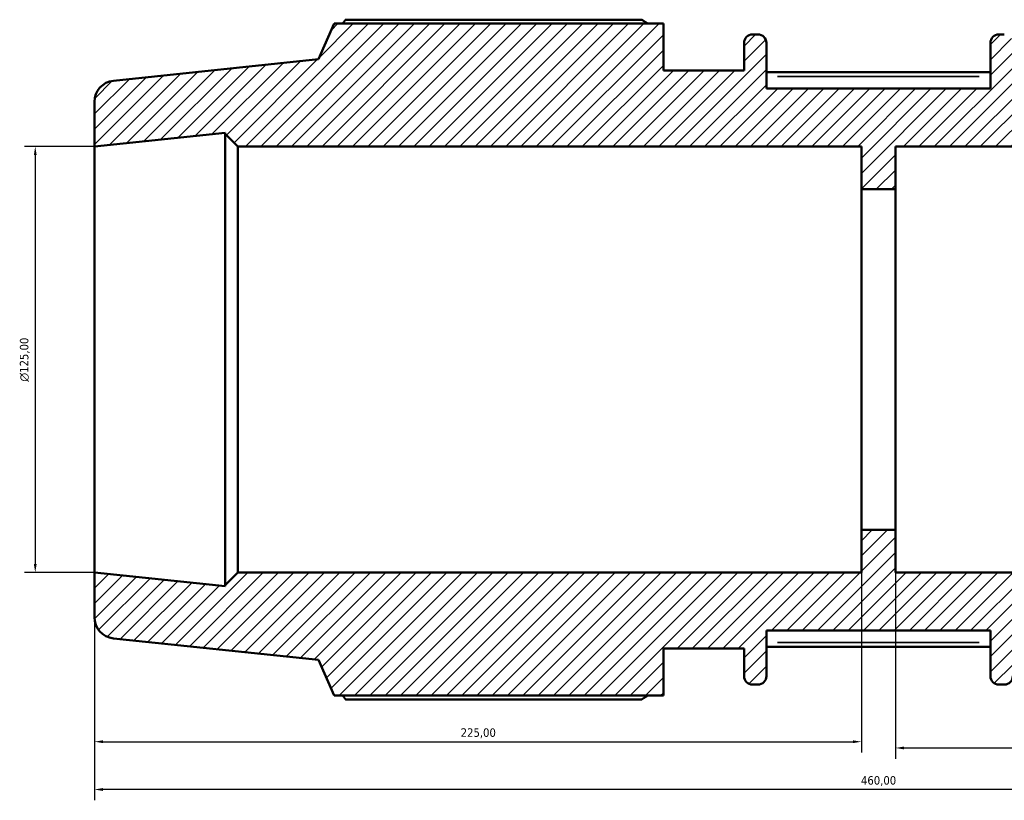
# Model space of a CAD drawing. Header units: millimetres. Extents: x -395 to 1327, y -90 to 856.
# Tile 2 of 9: x -395 to -106, y 561 to 790. Entities that reach past the tile are written whole.
import ezdxf

# ---------------------------------------------------------------- set-up
doc = ezdxf.new("R2010")
doc.units = ezdxf.units.MM
for name, color, linetype, lineweight in [('Dimension (ISO)', 7, 'Continuous', 25), ('Hatch (ISO)', 7, 'Continuous', 18), ('Visible (ISO)', 7, 'Continuous', 50), ('Visible Narrow (ISO)', 7, 'Continuous', 35)]:
    doc.layers.add(name, color=color, linetype=linetype, lineweight=lineweight)
doc.styles.add('Note Text (ISO)', font='tahoma.ttf')
doc.dimstyles.new('Default (ISO)', dxfattribs={"dimtxt": 2.5, "dimasz": 2.5, "dimexe": 3.175, "dimexo": 0, "dimgap": 0.762, "dimtad": 1, "dimrnd": 1e-08, "dimzin": 0, "dimtxsty": 'Note Text (ISO)', "dimcen": 0.09, "dimdle": 10, "dimclrd": 256, "dimclre": 256, "dimclrt": 232, "dimazin": 0, "dimtfac": 1.40208, "dimtmove": 0, "dimatfit": 3, "dimfxl": 1, "dimtolj": 1, "dimtzin": 0, "dimlwd": -1, "dimlwe": -1, "dimarcsym": 0})

# ---------------------------------------------------------------- blocks, each defined once
blk = doc.blocks.new('*D7')
at = {"layer": 'Defpoints', "color": 0, "transparency": 16777216}
for p in [(-373.28, 628.16), (86.72, 628.16), (-373.28, 564.47)]:
    blk.add_point(p, dxfattribs=at)
at = {"layer": 'Dimension (ISO)', "transparency": 16777216}
for p, q in [((-373.28, 628.16), (-373.28, 561.3)), ((86.72, 628.16), (86.72, 561.3)), ((84.22, 564.47), (-370.78, 564.47))]:
    blk.add_line(p, q, dxfattribs=at)
for points in [[(-370.78, 564.89), (-370.78, 564.05), (-373.28, 564.47)], [(84.22, 564.89), (84.22, 564.05), (86.72, 564.47)]]:
    blk.add_solid(points, dxfattribs=at)
at = {"layer": 'Dimension (ISO)', "color": 232, "true_color": 0xca0064, "transparency": 16777216, "insert": (-148.39, 568.4), "char_height": 2.5, "attachment_point": 1, "style": 'Note Text (ISO)'}
blk.add_mtext('\\A1;460,00', dxfattribs=at)
blk = doc.blocks.new('*D9')
at = {"layer": 'Defpoints', "color": 0, "transparency": 16777216}
for p in [(-373.28, 753.16), (-390.64, 628.16), (-373.28, 628.16)]:
    blk.add_point(p, dxfattribs=at)
at = {"layer": 'Dimension (ISO)', "transparency": 16777216}
for p, q in [((-373.28, 753.16), (-393.81, 753.16)), ((-390.64, 750.66), (-390.64, 630.66)), ((-373.28, 628.16), (-393.81, 628.16))]:
    blk.add_line(p, q, dxfattribs=at)
for points in [[(-391.05, 750.66), (-390.22, 750.66), (-390.64, 753.16)], [(-391.05, 630.66), (-390.22, 630.66), (-390.64, 628.16)]]:
    blk.add_solid(points, dxfattribs=at)
at = {"layer": 'Dimension (ISO)', "color": 232, "true_color": 0xca0064, "transparency": 16777216, "insert": (-395.16, 684.16), "char_height": 2.5, "attachment_point": 1, "rotation": 90, "style": 'Note Text (ISO)'}
blk.add_mtext('\\A1;\\fAIGDT|b0|i0;\\H2.5000;\\ln\\fTahoma|b0|i0;\\H2.5000;125,00', dxfattribs=at)
blk = doc.blocks.new('*D10')
at = {"layer": 'Defpoints', "color": 0, "transparency": 16777216}
for p in [(-148.28, 640.66), (-373.28, 628.16), (-148.28, 578.5)]:
    blk.add_point(p, dxfattribs=at)
at = {"layer": 'Dimension (ISO)', "transparency": 16777216}
for p, q in [((-148.28, 640.66), (-148.28, 575.32)), ((-373.28, 628.16), (-373.28, 575.32)), ((-370.78, 578.5), (-150.78, 578.5))]:
    blk.add_line(p, q, dxfattribs=at)
for points in [[(-370.78, 578.91), (-370.78, 578.08), (-373.28, 578.5)], [(-150.78, 578.91), (-150.78, 578.08), (-148.28, 578.5)]]:
    blk.add_solid(points, dxfattribs=at)
at = {"layer": 'Dimension (ISO)', "color": 232, "true_color": 0xca0064, "transparency": 16777216, "insert": (-265.83, 582.43), "char_height": 2.5, "attachment_point": 1, "style": 'Note Text (ISO)'}
blk.add_mtext('\\A1;225,00', dxfattribs=at)
blk = doc.blocks.new('*D11')
at = {"layer": 'Defpoints', "color": 0, "transparency": 16777216}
for p in [(-138.28, 640.66), (86.72, 628.16), (86.72, 576.66)]:
    blk.add_point(p, dxfattribs=at)
at = {"layer": 'Dimension (ISO)', "transparency": 16777216}
for p, q in [((-138.28, 640.66), (-138.28, 573.48)), ((86.72, 628.16), (86.72, 573.48)), ((-135.78, 576.66), (84.22, 576.66))]:
    blk.add_line(p, q, dxfattribs=at)
for points in [[(-135.78, 577.07), (-135.78, 576.24), (-138.28, 576.66)], [(84.22, 577.07), (84.22, 576.24), (86.72, 576.66)]]:
    blk.add_solid(points, dxfattribs=at)
at = {"layer": 'Dimension (ISO)', "color": 232, "true_color": 0xca0064, "transparency": 16777216, "insert": (-30.83, 580.59), "char_height": 2.5, "attachment_point": 1, "style": 'Note Text (ISO)'}
blk.add_mtext('\\A1;225,00', dxfattribs=at)

msp = doc.modelspace()

# ---------------------------------------------------------------- hatches: boundary and pattern name
at = {"layer": 'Hatch (ISO)'}
h = msp.add_hatch(dxfattribs=at)
h.set_pattern_fill('ANSI31', color=256, scale=25.4, style=0)
h.set_pattern_definition([(45, (0, 0), (-2.245064, 2.245064), [])])
edge = h.paths.add_edge_path()
edge.add_ellipse((80.471, 615.033), major_axis=(0.653, -6.216), ratio=1, start_angle=0, end_angle=84)
edge.add_line((86.721, 615.033), (86.721, 628.156))
edge.add_line((86.721, 628.156), (48.387, 624.127))
edge.add_line((48.387, 624.127), (48.387, 624.406))
edge.add_line((48.387, 624.406), (44.637, 628.156))
edge.add_line((44.637, 628.156), (-138.279, 628.156))
edge.add_line((-138.279, 628.156), (-138.279, 640.656))
edge.add_line((-138.279, 640.656), (-148.279, 640.656))
edge.add_line((-148.279, 640.656), (-148.279, 628.156))
edge.add_line((-148.279, 628.156), (-331.196, 628.156))
edge.add_line((-331.196, 628.156), (-334.946, 624.406))
edge.add_line((-334.946, 624.406), (-334.946, 624.127))
edge.add_line((-334.946, 624.127), (-373.279, 628.156))
edge.add_line((-373.279, 628.156), (-373.279, 615.033))
edge.add_ellipse((-367.029, 615.033), major_axis=(-6.25, 0), ratio=1, start_angle=0, end_angle=84)
edge.add_line((-367.683, 608.818), (-307.565, 602.499))
edge.add_line((-307.565, 602.499), (-302.924, 592.076))
edge.add_line((-302.924, 592.076), (-206.365, 592.076))
edge.add_line((-206.365, 592.076), (-206.365, 605.856))
edge.add_line((-206.365, 605.856), (-182.708, 605.856))
edge.add_line((-182.708, 605.856), (-182.708, 597.756))
edge.add_ellipse((-180.208, 597.756), major_axis=(-2.5, 0), ratio=1, start_angle=0, end_angle=90)
edge.add_line((-180.208, 595.256), (-178.636, 595.256))
edge.add_ellipse((-178.636, 597.756), major_axis=(0, -2.5), ratio=1, start_angle=0, end_angle=90)
edge.add_line((-176.136, 597.756), (-176.136, 611.156))
edge.add_line((-176.136, 611.156), (-110.422, 611.156))
edge.add_line((-110.422, 611.156), (-110.422, 597.756))
edge.add_ellipse((-107.922, 597.756), major_axis=(-2.5, 0), ratio=1, start_angle=0, end_angle=90)
edge.add_line((-107.922, 595.256), (-106.351, 595.256))
edge.add_ellipse((-106.351, 597.756), major_axis=(0, -2.5), ratio=1, start_angle=0, end_angle=90)
edge.add_line((-103.851, 597.756), (-103.851, 605.856))
edge.add_line((-103.851, 605.856), (-80.193, 605.856))
edge.add_line((-80.193, 605.856), (-80.193, 592.076))
edge.add_line((-80.193, 592.076), (16.366, 592.076))
edge.add_line((16.366, 592.076), (21.007, 602.499))
edge.add_line((21.007, 602.499), (81.124, 608.818))
edge = h.paths.add_edge_path()
edge.add_ellipse((80.471, 766.278), major_axis=(6.25, 0), ratio=1, start_angle=0, end_angle=84)
edge.add_line((81.124, 772.494), (21.007, 778.813))
edge.add_line((21.007, 778.813), (16.366, 789.236))
edge.add_line((16.366, 789.236), (-80.193, 789.236))
edge.add_line((-80.193, 789.236), (-80.193, 775.456))
edge.add_line((-80.193, 775.456), (-103.851, 775.456))
edge.add_line((-103.851, 775.456), (-103.851, 783.556))
edge.add_ellipse((-106.351, 783.556), major_axis=(2.5, 0), ratio=1, start_angle=0, end_angle=90)
edge.add_line((-106.351, 786.056), (-107.922, 786.056))
edge.add_ellipse((-107.922, 783.556), major_axis=(0, 2.5), ratio=1, start_angle=0, end_angle=90)
edge.add_line((-110.422, 783.556), (-110.422, 770.156))
edge.add_line((-110.422, 770.156), (-176.136, 770.156))
edge.add_line((-176.136, 770.156), (-176.136, 783.556))
edge.add_ellipse((-178.636, 783.556), major_axis=(2.5, 0), ratio=1, start_angle=0, end_angle=90)
edge.add_line((-178.636, 786.056), (-180.208, 786.056))
edge.add_ellipse((-180.208, 783.556), major_axis=(0, 2.5), ratio=1, start_angle=0, end_angle=90)
edge.add_line((-182.708, 783.556), (-182.708, 775.456))
edge.add_line((-182.708, 775.456), (-206.365, 775.456))
edge.add_line((-206.365, 775.456), (-206.365, 789.236))
edge.add_line((-206.365, 789.236), (-302.924, 789.236))
edge.add_line((-302.924, 789.236), (-307.565, 778.813))
edge.add_line((-307.565, 778.813), (-367.683, 772.494))
edge.add_ellipse((-367.029, 766.278), major_axis=(-0.653, 6.216), ratio=1, start_angle=0, end_angle=84)
edge.add_line((-373.279, 766.278), (-373.279, 753.156))
edge.add_line((-373.279, 753.156), (-334.946, 757.185))
edge.add_line((-334.946, 757.185), (-334.946, 756.906))
edge.add_line((-334.946, 756.906), (-331.196, 753.156))
edge.add_line((-331.196, 753.156), (-148.279, 753.156))
edge.add_line((-148.279, 753.156), (-148.279, 740.656))
edge.add_line((-148.279, 740.656), (-138.279, 740.656))
edge.add_line((-138.279, 740.656), (-138.279, 753.156))
edge.add_line((-138.279, 753.156), (44.637, 753.156))
edge.add_line((44.637, 753.156), (48.387, 756.906))
edge.add_line((48.387, 756.906), (48.387, 757.185))
edge.add_line((48.387, 757.185), (86.721, 753.156))
edge.add_line((86.721, 753.156), (86.721, 766.278))

# ---------------------------------------------------------------- linework, layer by layer
at = {"layer": 'Visible (ISO)'}
for p, q in [((-302.924, 789.236), (-307.565, 778.813)), ((-206.365, 789.236), (-302.924, 789.236)), ((-212.725, 790.394), (-299.621, 790.394)), ((-206.365, 775.456), (-206.365, 789.236)), ((-178.636, 786.056), (-180.208, 786.056)), ((-106.351, 786.056), (-107.922, 786.056)), ((-182.708, 783.556), (-182.708, 775.456)), ((-176.136, 770.156), (-176.136, 783.556)), ((-110.422, 783.556), (-110.422, 770.156)), ((-307.565, 778.813), (-367.683, 772.494)), ((-182.708, 775.456), (-206.365, 775.456)), ((-110.422, 774.973), (-176.136, 774.973)), ((-110.422, 770.156), (-176.136, 770.156)), ((-373.279, 766.278), (-373.279, 753.156)), ((-373.279, 753.156), (-334.946, 757.185)), ((-334.946, 757.185), (-334.946, 756.906)), ((-334.946, 756.906), (-331.196, 753.156)), ((-334.946, 756.906), (-334.946, 624.406)), ((-373.279, 628.156), (-373.279, 753.156)), ((-331.196, 753.156), (-148.279, 753.156)), ((-331.196, 628.156), (-331.196, 753.156)), ((-148.279, 753.156), (-148.279, 740.656)), ((-138.279, 740.656), (-138.279, 753.156)), ((-138.279, 753.156), (44.637, 753.156)), ((-148.279, 740.656), (-138.279, 740.656)), ((-148.279, 640.656), (-148.279, 740.656)), ((-138.279, 640.656), (-138.279, 740.656)), ((-138.279, 640.656), (-148.279, 640.656)), ((-148.279, 640.656), (-148.279, 628.156)), ((-138.279, 628.156), (-138.279, 640.656)), ((-334.946, 624.127), (-373.279, 628.156)), ((-373.279, 628.156), (-373.279, 615.033)), ((-331.196, 628.156), (-334.946, 624.406)), ((-148.279, 628.156), (-331.196, 628.156)), ((44.637, 628.156), (-138.279, 628.156)), ((-334.946, 624.406), (-334.946, 624.127)), ((-176.136, 597.756), (-176.136, 611.156)), ((-176.136, 611.156), (-110.422, 611.156)), ((-110.422, 611.156), (-110.422, 597.756)), ((-367.683, 608.818), (-307.565, 602.499)), ((-206.365, 592.076), (-206.365, 605.856)), ((-206.365, 605.856), (-182.708, 605.856)), ((-182.708, 605.856), (-182.708, 597.756)), ((-110.422, 606.339), (-176.136, 606.339)), ((-307.565, 602.499), (-302.924, 592.076)), ((-180.208, 595.256), (-178.636, 595.256)), ((-107.922, 595.256), (-106.351, 595.256)), ((-302.924, 592.076), (-206.365, 592.076)), ((-299.621, 590.917), (-212.725, 590.917))]:
    msp.add_line(p, q, dxfattribs=at)
for centre, radius, start, end in [((-180.208, 783.556), 2.5, 90, 180), ((-178.636, 783.556), 2.5, 0, 90), ((-107.922, 783.556), 2.5, 90, 180), ((-367.029, 766.278), 6.25, 96, 180), ((-367.029, 615.033), 6.25, 180, 264), ((-180.208, 597.756), 2.5, 180, 270), ((-178.636, 597.756), 2.5, 270, 0), ((-107.922, 597.756), 2.5, 180, 270), ((-106.351, 597.756), 2.5, 270, 0)]:
    msp.add_arc(centre, radius, start, end, dxfattribs=at)
for points, weights in [([(-299.621, 790.394), (-300.039, 789.81), (-300.443, 789.236)], [1, 1.0008595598, 1.00157144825]), ([(-212.725, 790.394), (-211.786, 789.81), (-210.877, 789.236)], [1.0156694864, 1.01374111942, 1.01166650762]), ([(-300.443, 592.076), (-300.039, 591.502), (-299.621, 590.917)], [1.00157144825, 1.0008595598, 1]), ([(-210.877, 592.076), (-211.786, 591.502), (-212.725, 590.917)], [1.01166650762, 1.01374111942, 1.0156694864])]:
    msp.add_rational_spline(points, weights, degree=2, dxfattribs=at)
at = {"layer": 'Visible Narrow (ISO)'}
for p, q in [((-172.851, 773.723), (-113.708, 773.723)), ((-113.708, 607.589), (-172.851, 607.589))]:
    msp.add_line(p, q, dxfattribs=at)

# ---------------------------------------------------------------- dimensions: what is measured, and where the dimension line sits
at = {"layer": 'Dimension (ISO)'}
dim = msp.add_linear_dim(base=(-390.637, 628.156), p1=(-373.279, 753.156), p2=(-373.279, 628.156), angle=90, text='\\fAIGDT|b0|i0;\\H2.5000;\\ln\\fTahoma|b0|i0;\\H2.5000;<>', dimstyle='Default (ISO)', override={"dimdec": 2, "dimtp": 0, "dimtm": 0, "dimtdec": 2, "dimtofl": 0, "dimatfit": 1}, dxfattribs=at)
dim.commit()
dim.dimension.update_dxf_attribs({"geometry": '*D9', "text_midpoint": (-390.637, 690.656), "dimtype": 160})
for base, p1, p2, picture, middle in [((-148.279, 578.497), (-373.279, 628.156), (-148.279, 640.656), '*D10', (-260.779, 578.497)), ((86.721, 576.656), (-138.279, 640.656), (86.721, 628.156), '*D11', (-25.779, 576.656)), ((-373.279, 564.471), (86.721, 628.156), (-373.279, 628.156), '*D7', (-143.279, 564.471))]:
    dim = msp.add_linear_dim(base=base, p1=p1, p2=p2, angle=180, dimstyle='Default (ISO)', override={"dimdec": 2, "dimtp": 0, "dimtm": 0, "dimtdec": 2, "dimtofl": 0, "dimatfit": 1}, dxfattribs=at)
    dim.commit()
    dim.dimension.update_dxf_attribs({"geometry": picture, "text_midpoint": middle, "dimtype": 160})

doc.saveas('drawing.dxf')
